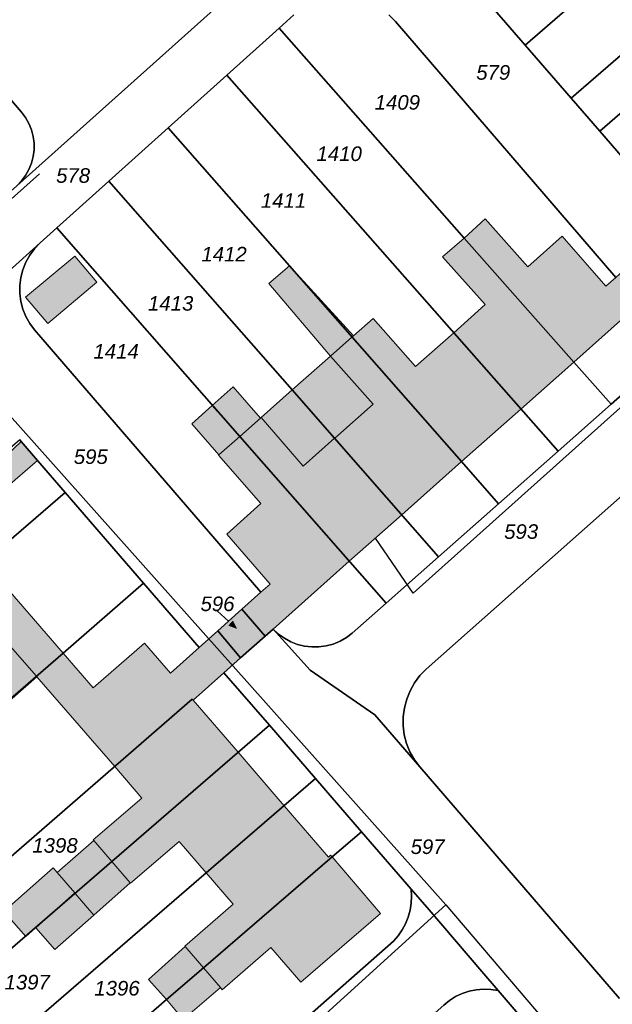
# Model space of a CAD drawing. Header units: metres. Extents: x 32338650 to 32340431, y 5701793 to 5703325.
# Tile 249 of 256: x 32339810 to 32339861, y 5702695 to 5702780. Entities that reach past the tile are written whole.
import ezdxf

# ---------------------------------------------------------------- set-up
doc = ezdxf.new("R2010")
doc.units = ezdxf.units.M
doc.header["$LTSCALE"] = 0.1
doc.layers.add('Keine', color=7, linetype='Continuous', lineweight=9)
for name, color, linetype, lineweight, true_color in [('LPB-BE-Flurstück_Grenze', 7, 'Continuous', 70, 0x004c99), ('LPB-BE-Flurstück_Nummer', 7, 'Continuous', 70, 0x004c99), ('LPB-BE-Gebäude', 7, 'Continuous', 70, 0x004c99), ('LPB-BE-Leitung_VodavoneWest_linie_FS', 7, 'Continuous', 50, 0xedede2)]:
    doc.layers.add(name, color=color, linetype=linetype, lineweight=lineweight, true_color=true_color)
doc.styles.add('Arial (italic)', font='ariali.ttf')

# ---------------------------------------------------------------- blocks, each defined once
blk = doc.blocks.new('2004')
at = {"layer": 'Keine', "color": 7, "linetype": 'Continuous'}
blk.add_solid([(0, 0), (0.75, -0.3), (0.75, 0.3)], dxfattribs=at)

msp = doc.modelspace()

# ---------------------------------------------------------------- hatches: boundary and pattern name
at = {"layer": 'LPB-BE-Gebäude', "linetype": 'Continuous', "lineweight": 0, "true_color": 0xc7c8ca}
for points in [[(32339848.291, 5702760.813), (32339857.673, 5702750.19), (32339864.082, 5702755.892), (32339864.85, 5702756.581), (32339866.99, 5702758.485), (32339864.97, 5702760.729), (32339862.842, 5702758.845), (32339861.262, 5702757.429), (32339860.412, 5702756.693), (32339856.684, 5702760.969), (32339853.734, 5702758.348), (32339850.09, 5702762.46), (32339848.291, 5702760.813)], [(32339848.291, 5702760.813), (32339857.673, 5702750.19), (32339864.082, 5702755.892), (32339864.85, 5702756.581), (32339866.99, 5702758.485), (32339864.97, 5702760.729), (32339862.842, 5702758.845), (32339861.262, 5702757.429), (32339860.412, 5702756.693), (32339856.684, 5702760.969), (32339853.734, 5702758.348), (32339850.09, 5702762.46), (32339848.291, 5702760.813)], [(32339846.434, 5702759.208), (32339850.079, 5702755.115), (32339847.389, 5702752.704), (32339853.135, 5702746.154), (32339857.673, 5702750.19), (32339848.291, 5702760.813), (32339846.434, 5702759.208)], [(32339846.434, 5702759.208), (32339850.079, 5702755.115), (32339847.389, 5702752.704), (32339853.135, 5702746.154), (32339857.673, 5702750.19), (32339848.291, 5702760.813), (32339846.434, 5702759.208)], [(32339816.823, 5702757.023), (32339814.926, 5702759.251), (32339810.714, 5702755.752), (32339812.614, 5702753.504), (32339816.823, 5702757.023)], [(32339816.823, 5702757.023), (32339814.926, 5702759.251), (32339810.714, 5702755.752), (32339812.614, 5702753.504), (32339816.823, 5702757.023)], [(32339831.54, 5702756.927), (32339836.829, 5702750.695), (32339838.667, 5702752.321), (32339838.791, 5702752.436), (32339833.312, 5702758.425), (32339831.54, 5702756.927)], [(32339831.54, 5702756.927), (32339836.829, 5702750.695), (32339838.667, 5702752.321), (32339838.791, 5702752.436), (32339833.312, 5702758.425), (32339831.54, 5702756.927)], [(32339838.667, 5702752.321), (32339848.057, 5702741.658), (32339853.135, 5702746.154), (32339847.389, 5702752.704), (32339844.108, 5702749.806), (32339840.484, 5702753.928), (32339838.791, 5702752.436), (32339838.667, 5702752.321)], [(32339838.667, 5702752.321), (32339848.057, 5702741.658), (32339853.135, 5702746.154), (32339847.389, 5702752.704), (32339844.108, 5702749.806), (32339840.484, 5702753.928), (32339838.791, 5702752.436), (32339838.667, 5702752.321)], [(32339840.473, 5702746.583), (32339837.191, 5702743.675), (32339842.927, 5702737.105), (32339848.057, 5702741.658), (32339838.667, 5702752.321), (32339836.829, 5702750.695), (32339840.473, 5702746.583)], [(32339840.473, 5702746.583), (32339837.191, 5702743.675), (32339842.927, 5702737.105), (32339848.057, 5702741.658), (32339838.667, 5702752.321), (32339836.829, 5702750.695), (32339840.473, 5702746.583)], [(32339833.552, 5702747.798), (32339837.18, 5702743.665), (32339837.191, 5702743.675), (32339840.473, 5702746.583), (32339836.829, 5702750.695), (32339833.552, 5702747.798)], [(32339833.552, 5702747.798), (32339837.18, 5702743.665), (32339837.191, 5702743.675), (32339840.473, 5702746.583), (32339836.829, 5702750.695), (32339833.552, 5702747.798)], [(32339829.071, 5702743.818), (32339830.837, 5702745.387), (32339828.485, 5702748.075), (32339826.708, 5702746.477), (32339829.071, 5702743.818)], [(32339829.071, 5702743.818), (32339830.837, 5702745.387), (32339828.485, 5702748.075), (32339826.708, 5702746.477), (32339829.071, 5702743.818)], [(32339830.879, 5702745.435), (32339834.502, 5702741.284), (32339837.18, 5702743.665), (32339833.552, 5702747.798), (32339830.879, 5702745.435)], [(32339830.879, 5702745.435), (32339834.502, 5702741.284), (32339837.18, 5702743.665), (32339833.552, 5702747.798), (32339830.879, 5702745.435)], [(32339824.952, 5702744.888), (32339827.275, 5702742.241), (32339829.071, 5702743.818), (32339826.708, 5702746.477), (32339824.952, 5702744.888)], [(32339824.952, 5702744.888), (32339827.275, 5702742.241), (32339829.071, 5702743.818), (32339826.708, 5702746.477), (32339824.952, 5702744.888)], [(32339830.879, 5702745.435), (32339830.837, 5702745.387), (32339829.071, 5702743.818), (32339838.43, 5702733.127), (32339842.927, 5702737.105), (32339837.191, 5702743.675), (32339837.18, 5702743.665), (32339834.502, 5702741.284), (32339830.879, 5702745.435)], [(32339830.879, 5702745.435), (32339830.837, 5702745.387), (32339829.071, 5702743.818), (32339838.43, 5702733.127), (32339842.927, 5702737.105), (32339837.191, 5702743.675), (32339837.18, 5702743.665), (32339834.502, 5702741.284), (32339830.879, 5702745.435)], [(32339807.653, 5702740.844), (32339808.973, 5702739.349), (32339811.744, 5702741.757), (32339810.32, 5702743.397), (32339807.653, 5702740.844)], [(32339807.653, 5702740.844), (32339808.973, 5702739.349), (32339811.744, 5702741.757), (32339810.32, 5702743.397), (32339807.653, 5702740.844)], [(32339831.655, 5702731.173), (32339830.866, 5702730.475), (32339829.235, 5702729.011), (32339831.232, 5702726.707), (32339831.928, 5702727.319), (32339838.43, 5702733.127), (32339829.071, 5702743.818), (32339827.275, 5702742.241), (32339827.234, 5702742.202), (32339830.867, 5702738.061), (32339827.938, 5702735.459), (32339831.655, 5702731.173)], [(32339831.655, 5702731.173), (32339830.866, 5702730.475), (32339829.235, 5702729.011), (32339831.232, 5702726.707), (32339831.928, 5702727.319), (32339838.43, 5702733.127), (32339829.071, 5702743.818), (32339827.275, 5702742.241), (32339827.234, 5702742.202), (32339830.867, 5702738.061), (32339827.938, 5702735.459), (32339831.655, 5702731.173)], [(32339813.92, 5702725.266), (32339807.154, 5702733.039), (32339800.495, 5702727.338), (32339804.692, 5702722.552), (32339804.734, 5702722.591), (32339807.43, 5702719.508), (32339811.675, 5702723.227), (32339811.637, 5702723.278), (32339813.92, 5702725.266)], [(32339813.92, 5702725.266), (32339807.154, 5702733.039), (32339800.495, 5702727.338), (32339804.692, 5702722.552), (32339804.734, 5702722.591), (32339807.43, 5702719.508), (32339811.675, 5702723.227), (32339811.637, 5702723.278), (32339813.92, 5702725.266)], [(32339811.637, 5702723.278), (32339811.675, 5702723.227), (32339818.345, 5702715.537), (32339824.987, 5702721.309), (32339825.063, 5702721.226), (32339827.691, 5702723.56), (32339829.124, 5702724.842), (32339831.232, 5702726.707), (32339829.235, 5702729.011), (32339827.168, 5702727.164), (32339825.578, 5702725.738), (32339823.116, 5702723.538), (32339820.89, 5702726.101), (32339816.5, 5702722.288), (32339813.92, 5702725.266), (32339811.637, 5702723.278)], [(32339811.637, 5702723.278), (32339811.675, 5702723.227), (32339818.345, 5702715.537), (32339824.987, 5702721.309), (32339825.063, 5702721.226), (32339827.691, 5702723.56), (32339829.124, 5702724.842), (32339831.232, 5702726.707), (32339829.235, 5702729.011), (32339827.168, 5702727.164), (32339825.578, 5702725.738), (32339823.116, 5702723.538), (32339820.89, 5702726.101), (32339816.5, 5702722.288), (32339813.92, 5702725.266), (32339811.637, 5702723.278)], [(32339829.124, 5702724.842), (32339831.232, 5702726.707), (32339829.235, 5702729.011), (32339827.168, 5702727.164), (32339829.124, 5702724.842)], [(32339829.124, 5702724.842), (32339831.232, 5702726.707), (32339829.235, 5702729.011), (32339827.168, 5702727.164), (32339829.124, 5702724.842)], [(32339804.734, 5702722.591), (32339807.43, 5702719.508), (32339811.675, 5702723.227), (32339811.637, 5702723.278), (32339809.028, 5702726.287), (32339804.734, 5702722.591)], [(32339804.734, 5702722.591), (32339807.43, 5702719.508), (32339811.675, 5702723.227), (32339811.637, 5702723.278), (32339809.028, 5702726.287), (32339804.734, 5702722.591)], [(32339816.487, 5702709.269), (32339816.554, 5702709.196), (32339818.092, 5702707.412), (32339828.913, 5702716.765), (32339825.063, 5702721.226), (32339824.987, 5702721.309), (32339818.345, 5702715.537), (32339820.657, 5702712.841), (32339816.487, 5702709.269)], [(32339816.487, 5702709.269), (32339816.554, 5702709.196), (32339818.092, 5702707.412), (32339828.913, 5702716.765), (32339825.063, 5702721.226), (32339824.987, 5702721.309), (32339818.345, 5702715.537), (32339820.657, 5702712.841), (32339816.487, 5702709.269)], [(32339819.659, 5702705.586), (32339819.697, 5702705.545), (32339823.867, 5702709.126), (32339826.189, 5702706.439), (32339832.859, 5702712.19), (32339828.913, 5702716.765), (32339818.092, 5702707.412), (32339819.659, 5702705.586)], [(32339819.659, 5702705.586), (32339819.697, 5702705.545), (32339823.867, 5702709.126), (32339826.189, 5702706.439), (32339832.859, 5702712.19), (32339828.913, 5702716.765), (32339818.092, 5702707.412), (32339819.659, 5702705.586)], [(32339824.34, 5702700.16), (32339824.378, 5702700.119), (32339825.945, 5702698.303), (32339836.785, 5702707.636), (32339836.972, 5702707.798), (32339836.839, 5702707.954), (32339836.652, 5702707.791), (32339832.859, 5702712.19), (32339826.189, 5702706.439), (32339828.501, 5702703.763), (32339824.34, 5702700.16)], [(32339824.34, 5702700.16), (32339824.378, 5702700.119), (32339825.945, 5702698.303), (32339836.785, 5702707.636), (32339836.972, 5702707.798), (32339836.839, 5702707.954), (32339836.652, 5702707.791), (32339832.859, 5702712.19), (32339826.189, 5702706.439), (32339828.501, 5702703.763), (32339824.34, 5702700.16)], [(32339814.968, 5702704.678), (32339818.092, 5702707.412), (32339816.554, 5702709.196), (32339813.42, 5702706.473), (32339814.93, 5702704.72), (32339814.968, 5702704.678)], [(32339814.968, 5702704.678), (32339818.092, 5702707.412), (32339816.554, 5702709.196), (32339813.42, 5702706.473), (32339814.93, 5702704.72), (32339814.968, 5702704.678)], [(32339814.968, 5702704.678), (32339816.543, 5702702.822), (32339819.659, 5702705.586), (32339818.092, 5702707.412), (32339814.968, 5702704.678)], [(32339814.968, 5702704.678), (32339816.543, 5702702.822), (32339819.659, 5702705.586), (32339818.092, 5702707.412), (32339814.968, 5702704.678)], [(32339825.945, 5702698.303), (32339827.398, 5702696.623), (32339827.56, 5702696.426), (32339831.721, 5702700.038), (32339834.281, 5702697.071), (32339841.127, 5702702.964), (32339836.972, 5702707.798), (32339836.785, 5702707.636), (32339825.945, 5702698.303)], [(32339825.945, 5702698.303), (32339827.398, 5702696.623), (32339827.56, 5702696.426), (32339831.721, 5702700.038), (32339834.281, 5702697.071), (32339841.127, 5702702.964), (32339836.972, 5702707.798), (32339836.785, 5702707.636), (32339825.945, 5702698.303)], [(32339808.84, 5702703.118), (32339810.744, 5702700.989), (32339814.93, 5702704.72), (32339813.42, 5702706.473), (32339813.086, 5702706.867), (32339808.84, 5702703.118)], [(32339808.84, 5702703.118), (32339810.744, 5702700.989), (32339814.93, 5702704.72), (32339813.42, 5702706.473), (32339813.086, 5702706.867), (32339808.84, 5702703.118)], [(32339811.585, 5702701.725), (32339813.21, 5702699.867), (32339816.543, 5702702.822), (32339814.968, 5702704.678), (32339814.93, 5702704.72), (32339811.585, 5702701.725)], [(32339811.585, 5702701.725), (32339813.21, 5702699.867), (32339816.543, 5702702.822), (32339814.968, 5702704.678), (32339814.93, 5702704.72), (32339811.585, 5702701.725)], [(32339821.251, 5702697.315), (32339822.791, 5702695.581), (32339825.945, 5702698.303), (32339824.378, 5702700.119), (32339821.251, 5702697.315)], [(32339821.251, 5702697.315), (32339822.791, 5702695.581), (32339825.945, 5702698.303), (32339824.378, 5702700.119), (32339821.251, 5702697.315)], [(32339822.791, 5702695.581), (32339824.223, 5702693.881), (32339827.398, 5702696.623), (32339825.945, 5702698.303), (32339822.791, 5702695.581)], [(32339822.791, 5702695.581), (32339824.223, 5702693.881), (32339827.398, 5702696.623), (32339825.945, 5702698.303), (32339822.791, 5702695.581)]]:
    msp.add_hatch(color=9, dxfattribs=at).paths.add_polyline_path(points)

# ---------------------------------------------------------------- linework, layer by layer
at = {"layer": 'LPB-BE-Flurstück_Grenze', "color": 253, "linetype": 'Continuous', "lineweight": 25, "true_color": 0xadadad, "transparency": 33554687, "flags": 128}
for points in [[(32339877.029, 5702805.668), (32339849.575, 5702781.896), (32339853.512, 5702777.341), (32339859.457, 5702782.491), (32339862.891, 5702785.462), (32339867.052, 5702789.064), (32339880.955, 5702801.104), (32339877.029, 5702805.668)], [(32339877.029, 5702805.668), (32339849.575, 5702781.896), (32339853.512, 5702777.341), (32339859.457, 5702782.491), (32339862.891, 5702785.462), (32339867.052, 5702789.064), (32339880.955, 5702801.104), (32339877.029, 5702805.668)], [(32339857.449, 5702772.796), (32339870.979, 5702784.52), (32339877.63, 5702790.282), (32339884.871, 5702796.55), (32339880.955, 5702801.104), (32339867.052, 5702789.064), (32339862.891, 5702785.462), (32339859.457, 5702782.491), (32339853.512, 5702777.341), (32339857.449, 5702772.796)], [(32339857.449, 5702772.796), (32339870.979, 5702784.52), (32339877.63, 5702790.282), (32339884.871, 5702796.55), (32339880.955, 5702801.104), (32339867.052, 5702789.064), (32339862.891, 5702785.462), (32339859.457, 5702782.491), (32339853.512, 5702777.341), (32339857.449, 5702772.796)], [(32339857.449, 5702772.796), (32339859.914, 5702769.953), (32339866.753, 5702775.917), (32339868.611, 5702777.532), (32339870.331, 5702775.55), (32339872.707, 5702777.604), (32339874.647, 5702775.373), (32339890.938, 5702789.506), (32339884.871, 5702796.55), (32339877.63, 5702790.282), (32339870.979, 5702784.52), (32339857.449, 5702772.796)], [(32339857.449, 5702772.796), (32339859.914, 5702769.953), (32339866.753, 5702775.917), (32339868.611, 5702777.532), (32339870.331, 5702775.55), (32339872.707, 5702777.604), (32339874.647, 5702775.373), (32339890.938, 5702789.506), (32339884.871, 5702796.55), (32339877.63, 5702790.282), (32339870.979, 5702784.52), (32339857.449, 5702772.796)], [(32339895.819, 5702783.832), (32339890.938, 5702789.506), (32339874.647, 5702775.373), (32339872.707, 5702777.604), (32339870.331, 5702775.55), (32339868.611, 5702777.532), (32339866.753, 5702775.917), (32339859.914, 5702769.953), (32339866.612, 5702762.203), (32339864.97, 5702760.729), (32339866.99, 5702758.485), (32339867.696, 5702759.116), (32339870.864, 5702761.928), (32339870.796, 5702761.981), (32339877.418, 5702767.764), (32339895.819, 5702783.832)], [(32339895.819, 5702783.832), (32339890.938, 5702789.506), (32339874.647, 5702775.373), (32339872.707, 5702777.604), (32339870.331, 5702775.55), (32339868.611, 5702777.532), (32339866.753, 5702775.917), (32339859.914, 5702769.953), (32339866.612, 5702762.203), (32339864.97, 5702760.729), (32339866.99, 5702758.485), (32339867.696, 5702759.116), (32339870.864, 5702761.928), (32339870.796, 5702761.981), (32339877.418, 5702767.764), (32339895.819, 5702783.832)], [(32339807.562, 5702774.815), (32339810.35, 5702771.593), (32339810.702, 5702771.128), (32339810.992, 5702770.622), (32339811.213, 5702770.083), (32339811.363, 5702769.519), (32339811.439, 5702768.941), (32339811.439, 5702768.358), (32339811.365, 5702767.782), (32339811.216, 5702767.219), (32339810.997, 5702766.681), (32339810.71, 5702766.176), (32339810.361, 5702765.711), (32339809.954, 5702765.296), (32339833.849, 5702786.681)], [(32339807.562, 5702774.815), (32339810.35, 5702771.593), (32339810.702, 5702771.128), (32339810.992, 5702770.622), (32339811.213, 5702770.083), (32339811.363, 5702769.519), (32339811.439, 5702768.941), (32339811.439, 5702768.358), (32339811.365, 5702767.782), (32339811.216, 5702767.219), (32339810.997, 5702766.681), (32339810.71, 5702766.176), (32339810.361, 5702765.711), (32339809.954, 5702765.296), (32339833.849, 5702786.681)], [(32339833.849, 5702786.681), (32339809.954, 5702765.296)], [(32339833.849, 5702786.681), (32339809.954, 5702765.296)], [(32339841.82, 5702779.931), (32339842.386, 5702779.358), (32339861.262, 5702757.429), (32339862.842, 5702758.845), (32339864.97, 5702760.729), (32339866.612, 5702762.203), (32339859.914, 5702769.953), (32339857.449, 5702772.796), (32339853.512, 5702777.341), (32339849.575, 5702781.896)], [(32339841.82, 5702779.931), (32339842.386, 5702779.358), (32339861.262, 5702757.429), (32339862.842, 5702758.845), (32339864.97, 5702760.729), (32339866.612, 5702762.203), (32339859.914, 5702769.953), (32339857.449, 5702772.796), (32339853.512, 5702777.341), (32339849.575, 5702781.896)], [(32339808.061, 5702756.899), (32339811.957, 5702760.392), (32339813.401, 5702761.694), (32339817.848, 5702765.684), (32339822.918, 5702770.24), (32339827.947, 5702774.747), (32339832.435, 5702778.776), (32339833.703, 5702779.915)], [(32339808.061, 5702756.899), (32339811.957, 5702760.392), (32339813.401, 5702761.694), (32339817.848, 5702765.684), (32339822.918, 5702770.24), (32339827.947, 5702774.747), (32339832.435, 5702778.776), (32339833.703, 5702779.915)], [(32339832.435, 5702778.776), (32339848.291, 5702760.813), (32339857.673, 5702750.19), (32339860.868, 5702746.577), (32339864.73, 5702749.991), (32339865.102, 5702750.377), (32339865.409, 5702750.818), (32339865.642, 5702751.301), (32339865.796, 5702751.814), (32339865.868, 5702752.346), (32339865.854, 5702752.883), (32339865.758, 5702753.411), (32339865.582, 5702753.919), (32339865.33, 5702754.393), (32339865.009, 5702754.823), (32339864.082, 5702755.892), (32339864.85, 5702756.581), (32339862.842, 5702758.845), (32339861.262, 5702757.429), (32339842.386, 5702779.358), (32339841.82, 5702779.931)], [(32339832.435, 5702778.776), (32339848.291, 5702760.813), (32339857.673, 5702750.19), (32339860.868, 5702746.577), (32339864.73, 5702749.991), (32339865.102, 5702750.377), (32339865.409, 5702750.818), (32339865.642, 5702751.301), (32339865.796, 5702751.814), (32339865.868, 5702752.346), (32339865.854, 5702752.883), (32339865.758, 5702753.411), (32339865.582, 5702753.919), (32339865.33, 5702754.393), (32339865.009, 5702754.823), (32339864.082, 5702755.892), (32339864.85, 5702756.581), (32339862.842, 5702758.845), (32339861.262, 5702757.429), (32339842.386, 5702779.358), (32339841.82, 5702779.931)], [(32339833.703, 5702779.915), (32339832.435, 5702778.776)], [(32339833.703, 5702779.915), (32339832.435, 5702778.776)], [(32339827.947, 5702774.747), (32339856.32, 5702742.55), (32339860.868, 5702746.577), (32339857.673, 5702750.19), (32339848.291, 5702760.813), (32339832.435, 5702778.776), (32339827.947, 5702774.747)], [(32339827.947, 5702774.747), (32339856.32, 5702742.55), (32339860.868, 5702746.577), (32339857.673, 5702750.19), (32339848.291, 5702760.813), (32339832.435, 5702778.776), (32339827.947, 5702774.747)], [(32339786.393, 5702756.485), (32339792.38, 5702749.567), (32339809.954, 5702765.296), (32339810.361, 5702765.711), (32339810.71, 5702766.176), (32339810.997, 5702766.681), (32339811.216, 5702767.219), (32339811.365, 5702767.782), (32339811.439, 5702768.358), (32339811.439, 5702768.941), (32339811.363, 5702769.519), (32339811.213, 5702770.083), (32339810.992, 5702770.622), (32339810.702, 5702771.128), (32339810.35, 5702771.593), (32339807.562, 5702774.815), (32339806.058, 5702773.512), (32339798.097, 5702766.619), (32339786.393, 5702756.485)], [(32339786.393, 5702756.485), (32339792.38, 5702749.567), (32339809.954, 5702765.296), (32339810.361, 5702765.711), (32339810.71, 5702766.176), (32339810.997, 5702766.681), (32339811.216, 5702767.219), (32339811.365, 5702767.782), (32339811.439, 5702768.358), (32339811.439, 5702768.941), (32339811.363, 5702769.519), (32339811.213, 5702770.083), (32339810.992, 5702770.622), (32339810.702, 5702771.128), (32339810.35, 5702771.593), (32339807.562, 5702774.815), (32339806.058, 5702773.512), (32339798.097, 5702766.619), (32339786.393, 5702756.485)], [(32339822.918, 5702770.24), (32339833.312, 5702758.425), (32339848.057, 5702741.658), (32339851.232, 5702738.056), (32339856.32, 5702742.55), (32339827.947, 5702774.747), (32339822.918, 5702770.24)], [(32339822.918, 5702770.24), (32339833.312, 5702758.425), (32339848.057, 5702741.658), (32339851.232, 5702738.056), (32339856.32, 5702742.55), (32339827.947, 5702774.747), (32339822.918, 5702770.24)], [(32339846.092, 5702733.513), (32339851.232, 5702738.056), (32339848.057, 5702741.658), (32339833.312, 5702758.425), (32339822.918, 5702770.24), (32339817.848, 5702765.684), (32339833.552, 5702747.798), (32339837.18, 5702743.665), (32339846.092, 5702733.513)], [(32339846.092, 5702733.513), (32339851.232, 5702738.056), (32339848.057, 5702741.658), (32339833.312, 5702758.425), (32339822.918, 5702770.24), (32339817.848, 5702765.684), (32339833.552, 5702747.798), (32339837.18, 5702743.665), (32339846.092, 5702733.513)], [(32339841.596, 5702729.534), (32339846.092, 5702733.513), (32339837.18, 5702743.665), (32339833.552, 5702747.798), (32339817.848, 5702765.684), (32339813.401, 5702761.694), (32339829.071, 5702743.818), (32339841.596, 5702729.534)], [(32339841.596, 5702729.534), (32339846.092, 5702733.513), (32339837.18, 5702743.665), (32339833.552, 5702747.798), (32339817.848, 5702765.684), (32339813.401, 5702761.694), (32339829.071, 5702743.818), (32339841.596, 5702729.534)], [(32339810.207, 5702756.751), (32339810.21, 5702756.065), (32339810.3, 5702755.384), (32339810.476, 5702754.721), (32339810.734, 5702754.085), (32339811.071, 5702753.487), (32339811.481, 5702752.936), (32339830.866, 5702730.475), (32339829.235, 5702729.011), (32339831.232, 5702726.707), (32339831.928, 5702727.319), (32339832.378, 5702726.893), (32339832.879, 5702726.529), (32339833.423, 5702726.233), (32339834.001, 5702726.009), (32339834.602, 5702725.862), (32339835.218, 5702725.793), (32339835.844, 5702725.792), (32339836.464, 5702725.873), (32339837.069, 5702726.034), (32339837.647, 5702726.272), (32339838.19, 5702726.583), (32339838.688, 5702726.962), (32339841.596, 5702729.534), (32339829.071, 5702743.818), (32339813.401, 5702761.694), (32339811.957, 5702760.392), (32339811.478, 5702759.896), (32339811.067, 5702759.342), (32339810.729, 5702758.741), (32339810.471, 5702758.102), (32339810.296, 5702757.435), (32339810.207, 5702756.751)], [(32339810.207, 5702756.751), (32339810.21, 5702756.065), (32339810.3, 5702755.384), (32339810.476, 5702754.721), (32339810.734, 5702754.085), (32339811.071, 5702753.487), (32339811.481, 5702752.936), (32339830.866, 5702730.475), (32339829.235, 5702729.011), (32339831.232, 5702726.707), (32339831.928, 5702727.319), (32339832.378, 5702726.893), (32339832.879, 5702726.529), (32339833.423, 5702726.233), (32339834.001, 5702726.009), (32339834.602, 5702725.862), (32339835.218, 5702725.793), (32339835.844, 5702725.792), (32339836.464, 5702725.873), (32339837.069, 5702726.034), (32339837.647, 5702726.272), (32339838.19, 5702726.583), (32339838.688, 5702726.962), (32339841.596, 5702729.534), (32339829.071, 5702743.818), (32339813.401, 5702761.694), (32339811.957, 5702760.392), (32339811.478, 5702759.896), (32339811.067, 5702759.342), (32339810.729, 5702758.741), (32339810.471, 5702758.102), (32339810.296, 5702757.435), (32339810.207, 5702756.751)], [(32339810.205, 5702743.532), (32339810.32, 5702743.397), (32339811.744, 5702741.757), (32339814.104, 5702739.018), (32339820.82, 5702731.247), (32339825.578, 5702725.738), (32339827.168, 5702727.164), (32339829.235, 5702729.011), (32339830.866, 5702730.475), (32339811.481, 5702752.936), (32339811.071, 5702753.487), (32339810.734, 5702754.085), (32339810.476, 5702754.721), (32339810.3, 5702755.384), (32339810.21, 5702756.065), (32339810.207, 5702756.751), (32339810.296, 5702757.435), (32339810.471, 5702758.102), (32339810.729, 5702758.741), (32339811.067, 5702759.342), (32339811.478, 5702759.896), (32339811.957, 5702760.392), (32339808.061, 5702756.899)], [(32339810.205, 5702743.532), (32339810.32, 5702743.397), (32339811.744, 5702741.757), (32339814.104, 5702739.018), (32339820.82, 5702731.247), (32339825.578, 5702725.738), (32339827.168, 5702727.164), (32339829.235, 5702729.011), (32339830.866, 5702730.475), (32339811.481, 5702752.936), (32339811.071, 5702753.487), (32339810.734, 5702754.085), (32339810.476, 5702754.721), (32339810.3, 5702755.384), (32339810.21, 5702756.065), (32339810.207, 5702756.751), (32339810.296, 5702757.435), (32339810.471, 5702758.102), (32339810.729, 5702758.741), (32339811.067, 5702759.342), (32339811.478, 5702759.896), (32339811.957, 5702760.392), (32339808.061, 5702756.899)], [(32339864.73, 5702749.991), (32339860.868, 5702746.577), (32339856.32, 5702742.55), (32339851.232, 5702738.056), (32339846.092, 5702733.513), (32339841.596, 5702729.534), (32339838.688, 5702726.962), (32339838.19, 5702726.583), (32339837.647, 5702726.272), (32339837.069, 5702726.034), (32339836.464, 5702725.873), (32339835.844, 5702725.792), (32339835.218, 5702725.793), (32339834.602, 5702725.862), (32339834.001, 5702726.009), (32339833.423, 5702726.233), (32339832.879, 5702726.529), (32339832.378, 5702726.893), (32339831.928, 5702727.319), (32339835.096, 5702723.787), (32339840.624, 5702719.977), (32339844.483, 5702715.506), (32339844.019, 5702716.125), (32339843.639, 5702716.799), (32339843.349, 5702717.517), (32339843.154, 5702718.266), (32339843.057, 5702719.033), (32339843.059, 5702719.807), (32339843.158, 5702720.575), (32339843.355, 5702721.325), (32339843.647, 5702722.042), (32339844.029, 5702722.716), (32339844.495, 5702723.335), (32339845.037, 5702723.889), (32339865.858, 5702742.349)], [(32339864.73, 5702749.991), (32339860.868, 5702746.577), (32339856.32, 5702742.55), (32339851.232, 5702738.056), (32339846.092, 5702733.513), (32339841.596, 5702729.534), (32339838.688, 5702726.962), (32339838.19, 5702726.583), (32339837.647, 5702726.272), (32339837.069, 5702726.034), (32339836.464, 5702725.873), (32339835.844, 5702725.792), (32339835.218, 5702725.793), (32339834.602, 5702725.862), (32339834.001, 5702726.009), (32339833.423, 5702726.233), (32339832.879, 5702726.529), (32339832.378, 5702726.893), (32339831.928, 5702727.319), (32339835.096, 5702723.787), (32339840.624, 5702719.977), (32339844.483, 5702715.506), (32339844.019, 5702716.125), (32339843.639, 5702716.799), (32339843.349, 5702717.517), (32339843.154, 5702718.266), (32339843.057, 5702719.033), (32339843.059, 5702719.807), (32339843.158, 5702720.575), (32339843.355, 5702721.325), (32339843.647, 5702722.042), (32339844.029, 5702722.716), (32339844.495, 5702723.335), (32339845.037, 5702723.889), (32339865.858, 5702742.349)], [(32339784.16, 5702721.163), (32339788.13, 5702716.687), (32339807.154, 5702733.039), (32339814.104, 5702739.018), (32339811.744, 5702741.757), (32339810.32, 5702743.397), (32339810.205, 5702743.532), (32339784.16, 5702721.163)], [(32339784.16, 5702721.163), (32339788.13, 5702716.687), (32339807.154, 5702733.039), (32339814.104, 5702739.018), (32339811.744, 5702741.757), (32339810.32, 5702743.397), (32339810.205, 5702743.532), (32339784.16, 5702721.163)], [(32339865.858, 5702742.349), (32339845.037, 5702723.889), (32339844.495, 5702723.335), (32339844.029, 5702722.716), (32339843.647, 5702722.042), (32339843.355, 5702721.325), (32339843.158, 5702720.575), (32339843.059, 5702719.807), (32339843.057, 5702719.033), (32339843.154, 5702718.266), (32339843.349, 5702717.517), (32339843.639, 5702716.799), (32339844.019, 5702716.125), (32339844.483, 5702715.506)], [(32339865.858, 5702742.349), (32339845.037, 5702723.889), (32339844.495, 5702723.335), (32339844.029, 5702722.716), (32339843.647, 5702722.042), (32339843.355, 5702721.325), (32339843.158, 5702720.575), (32339843.059, 5702719.807), (32339843.057, 5702719.033), (32339843.154, 5702718.266), (32339843.349, 5702717.517), (32339843.639, 5702716.799), (32339844.019, 5702716.125), (32339844.483, 5702715.506)], [(32339788.13, 5702716.687), (32339795.026, 5702708.889), (32339813.92, 5702725.266), (32339820.82, 5702731.247), (32339814.104, 5702739.018), (32339807.154, 5702733.039), (32339788.13, 5702716.687)], [(32339788.13, 5702716.687), (32339795.026, 5702708.889), (32339813.92, 5702725.266), (32339820.82, 5702731.247), (32339814.104, 5702739.018), (32339807.154, 5702733.039), (32339788.13, 5702716.687)], [(32339795.026, 5702708.889), (32339801.817, 5702701.225), (32339824.987, 5702721.309), (32339825.063, 5702721.226), (32339827.691, 5702723.56), (32339829.124, 5702724.842), (32339827.168, 5702727.164), (32339825.578, 5702725.738), (32339820.82, 5702731.247), (32339813.92, 5702725.266), (32339795.026, 5702708.889)], [(32339795.026, 5702708.889), (32339801.817, 5702701.225), (32339824.987, 5702721.309), (32339825.063, 5702721.226), (32339827.691, 5702723.56), (32339829.124, 5702724.842), (32339827.168, 5702727.164), (32339825.578, 5702725.738), (32339820.82, 5702731.247), (32339813.92, 5702725.266), (32339795.026, 5702708.889)], [(32339829.124, 5702724.842), (32339831.232, 5702726.707), (32339829.235, 5702729.011), (32339827.168, 5702727.164), (32339829.124, 5702724.842)], [(32339829.124, 5702724.842), (32339831.232, 5702726.707), (32339829.235, 5702729.011), (32339827.168, 5702727.164), (32339829.124, 5702724.842)], [(32339861.575, 5702695.691), (32339844.483, 5702715.506), (32339840.624, 5702719.977), (32339835.096, 5702723.787), (32339831.928, 5702727.319), (32339831.232, 5702726.707), (32339829.124, 5702724.842), (32339827.691, 5702723.56)], [(32339861.575, 5702695.691), (32339844.483, 5702715.506), (32339840.624, 5702719.977), (32339835.096, 5702723.787), (32339831.928, 5702727.319), (32339831.232, 5702726.707), (32339829.124, 5702724.842), (32339827.691, 5702723.56)], [(32339801.817, 5702701.225), (32339805.777, 5702696.749), (32339818.092, 5702707.412), (32339831.591, 5702719.097), (32339827.691, 5702723.56), (32339825.063, 5702721.226), (32339824.987, 5702721.309), (32339801.817, 5702701.225)], [(32339801.817, 5702701.225), (32339805.777, 5702696.749), (32339818.092, 5702707.412), (32339831.591, 5702719.097), (32339827.691, 5702723.56), (32339825.063, 5702721.226), (32339824.987, 5702721.309), (32339801.817, 5702701.225)], [(32339827.691, 5702723.56), (32339831.591, 5702719.097), (32339835.546, 5702714.522), (32339839.493, 5702709.966), (32339843.744, 5702705.039), (32339845.273, 5702703.275), (32339849.79, 5702697.976), (32339851.184, 5702696.357), (32339855.512, 5702691.336), (32339859.439, 5702686.782), (32339863.355, 5702682.238)], [(32339827.691, 5702723.56), (32339831.591, 5702719.097), (32339835.546, 5702714.522), (32339839.493, 5702709.966), (32339843.744, 5702705.039), (32339845.273, 5702703.275), (32339849.79, 5702697.976), (32339851.184, 5702696.357), (32339855.512, 5702691.336), (32339859.439, 5702686.782), (32339863.355, 5702682.238)], [(32339805.777, 5702696.749), (32339809.756, 5702692.263), (32339826.189, 5702706.439), (32339835.546, 5702714.522), (32339831.591, 5702719.097), (32339818.092, 5702707.412), (32339805.777, 5702696.749)], [(32339805.777, 5702696.749), (32339809.756, 5702692.263), (32339826.189, 5702706.439), (32339835.546, 5702714.522), (32339831.591, 5702719.097), (32339818.092, 5702707.412), (32339805.777, 5702696.749)], [(32339844.483, 5702715.506), (32339861.575, 5702695.691)], [(32339844.483, 5702715.506), (32339861.575, 5702695.691)], [(32339809.756, 5702692.263), (32339813.725, 5702687.777), (32339814.498, 5702688.441), (32339819.065, 5702692.373), (32339822.791, 5702695.581), (32339825.945, 5702698.303), (32339836.785, 5702707.636), (32339836.972, 5702707.798), (32339839.493, 5702709.966), (32339835.546, 5702714.522), (32339826.189, 5702706.439), (32339809.756, 5702692.263)], [(32339809.756, 5702692.263), (32339813.725, 5702687.777), (32339814.498, 5702688.441), (32339819.065, 5702692.373), (32339822.791, 5702695.581), (32339825.945, 5702698.303), (32339836.785, 5702707.636), (32339836.972, 5702707.798), (32339839.493, 5702709.966), (32339835.546, 5702714.522), (32339826.189, 5702706.439), (32339809.756, 5702692.263)], [(32339822.791, 5702695.581), (32339819.065, 5702692.373), (32339814.498, 5702688.441), (32339813.725, 5702687.777), (32339819.445, 5702681.317), (32339820.916, 5702681.817), (32339842.231, 5702700.587), (32339842.626, 5702701.047), (32339842.968, 5702701.549), (32339843.252, 5702702.084), (32339843.476, 5702702.648), (32339843.641, 5702703.231), (32339843.742, 5702703.829), (32339843.776, 5702704.434), (32339843.744, 5702705.039), (32339839.493, 5702709.966), (32339836.972, 5702707.798), (32339836.785, 5702707.636), (32339825.945, 5702698.303), (32339822.791, 5702695.581)], [(32339822.791, 5702695.581), (32339819.065, 5702692.373), (32339814.498, 5702688.441), (32339813.725, 5702687.777), (32339819.445, 5702681.317), (32339820.916, 5702681.817), (32339842.231, 5702700.587), (32339842.626, 5702701.047), (32339842.968, 5702701.549), (32339843.252, 5702702.084), (32339843.476, 5702702.648), (32339843.641, 5702703.231), (32339843.742, 5702703.829), (32339843.776, 5702704.434), (32339843.744, 5702705.039), (32339839.493, 5702709.966), (32339836.972, 5702707.798), (32339836.785, 5702707.636), (32339825.945, 5702698.303), (32339822.791, 5702695.581)], [(32339846.529, 5702695.097), (32339847.011, 5702695.498), (32339847.539, 5702695.835), (32339848.105, 5702696.103), (32339848.7, 5702696.299), (32339849.313, 5702696.431), (32339849.938, 5702696.485), (32339850.565, 5702696.46), (32339851.184, 5702696.357), (32339849.79, 5702697.976), (32339845.273, 5702703.275), (32339843.744, 5702705.039), (32339843.776, 5702704.434), (32339843.742, 5702703.829), (32339843.641, 5702703.231), (32339843.476, 5702702.648)], [(32339846.529, 5702695.097), (32339847.011, 5702695.498), (32339847.539, 5702695.835), (32339848.105, 5702696.103), (32339848.7, 5702696.299), (32339849.313, 5702696.431), (32339849.938, 5702696.485), (32339850.565, 5702696.46), (32339851.184, 5702696.357), (32339849.79, 5702697.976), (32339845.273, 5702703.275), (32339843.744, 5702705.039), (32339843.776, 5702704.434), (32339843.742, 5702703.829), (32339843.641, 5702703.231), (32339843.476, 5702702.648)], [(32339843.476, 5702702.648), (32339843.252, 5702702.084), (32339842.968, 5702701.549), (32339842.626, 5702701.047), (32339842.231, 5702700.587), (32339820.916, 5702681.817)], [(32339843.476, 5702702.648), (32339843.252, 5702702.084), (32339842.968, 5702701.549), (32339842.626, 5702701.047), (32339842.231, 5702700.587), (32339820.916, 5702681.817)], [(32339846.529, 5702695.097), (32339825.274, 5702676.305), (32339824.793, 5702675.304), (32339830.072, 5702669.323), (32339830.856, 5702670.002), (32339835.371, 5702673.91), (32339838.88, 5702676.947), (32339852.804, 5702688.995), (32339852.981, 5702689.148), (32339855.512, 5702691.336), (32339851.184, 5702696.357), (32339850.565, 5702696.46), (32339849.938, 5702696.485), (32339849.313, 5702696.431), (32339848.7, 5702696.299), (32339848.105, 5702696.103), (32339847.539, 5702695.835), (32339847.011, 5702695.498), (32339846.529, 5702695.097)], [(32339846.529, 5702695.097), (32339825.274, 5702676.305), (32339824.793, 5702675.304), (32339830.072, 5702669.323), (32339830.856, 5702670.002), (32339835.371, 5702673.91), (32339838.88, 5702676.947), (32339852.804, 5702688.995), (32339852.981, 5702689.148), (32339855.512, 5702691.336), (32339851.184, 5702696.357), (32339850.565, 5702696.46), (32339849.938, 5702696.485), (32339849.313, 5702696.431), (32339848.7, 5702696.299), (32339848.105, 5702696.103), (32339847.539, 5702695.835), (32339847.011, 5702695.498), (32339846.529, 5702695.097)]]:
    msp.add_lwpolyline(points, dxfattribs=at)
at = {"layer": 'LPB-BE-Flurstück_Nummer', "color": 252, "linetype": 'Continuous', "lineweight": 5, "true_color": 0x888888}
msp.add_line((32339828.08568, 5702728.00825), (32339827.151, 5702728.857), dxfattribs=at)
msp.add_line((32339828.08568, 5702728.00825), (32339827.151, 5702728.857), dxfattribs=at)
at = {"layer": 'LPB-BE-Gebäude', "color": 7, "linetype": 'Continuous', "lineweight": 9, "flags": 128}
for points in [[(32339848.291, 5702760.813), (32339857.673, 5702750.19), (32339864.082, 5702755.892), (32339864.85, 5702756.581), (32339866.99, 5702758.485), (32339864.97, 5702760.729), (32339862.842, 5702758.845), (32339861.262, 5702757.429), (32339860.412, 5702756.693), (32339856.684, 5702760.969), (32339853.734, 5702758.348), (32339850.09, 5702762.46), (32339848.291, 5702760.813)], [(32339848.291, 5702760.813), (32339857.673, 5702750.19), (32339864.082, 5702755.892), (32339864.85, 5702756.581), (32339866.99, 5702758.485), (32339864.97, 5702760.729), (32339862.842, 5702758.845), (32339861.262, 5702757.429), (32339860.412, 5702756.693), (32339856.684, 5702760.969), (32339853.734, 5702758.348), (32339850.09, 5702762.46), (32339848.291, 5702760.813)], [(32339846.434, 5702759.208), (32339850.079, 5702755.115), (32339847.389, 5702752.704), (32339853.135, 5702746.154), (32339857.673, 5702750.19), (32339848.291, 5702760.813), (32339846.434, 5702759.208)], [(32339846.434, 5702759.208), (32339850.079, 5702755.115), (32339847.389, 5702752.704), (32339853.135, 5702746.154), (32339857.673, 5702750.19), (32339848.291, 5702760.813), (32339846.434, 5702759.208)], [(32339816.823, 5702757.023), (32339814.926, 5702759.251), (32339810.714, 5702755.752), (32339812.614, 5702753.504), (32339816.823, 5702757.023)], [(32339816.823, 5702757.023), (32339814.926, 5702759.251), (32339810.714, 5702755.752), (32339812.614, 5702753.504), (32339816.823, 5702757.023)], [(32339831.54, 5702756.927), (32339836.829, 5702750.695), (32339838.667, 5702752.321), (32339838.791, 5702752.436), (32339833.312, 5702758.425), (32339831.54, 5702756.927)], [(32339831.54, 5702756.927), (32339836.829, 5702750.695), (32339838.667, 5702752.321), (32339838.791, 5702752.436), (32339833.312, 5702758.425), (32339831.54, 5702756.927)], [(32339838.667, 5702752.321), (32339848.057, 5702741.658), (32339853.135, 5702746.154), (32339847.389, 5702752.704), (32339844.108, 5702749.806), (32339840.484, 5702753.928), (32339838.791, 5702752.436), (32339838.667, 5702752.321)], [(32339838.667, 5702752.321), (32339848.057, 5702741.658), (32339853.135, 5702746.154), (32339847.389, 5702752.704), (32339844.108, 5702749.806), (32339840.484, 5702753.928), (32339838.791, 5702752.436), (32339838.667, 5702752.321)], [(32339840.473, 5702746.583), (32339837.191, 5702743.675), (32339842.927, 5702737.105), (32339848.057, 5702741.658), (32339838.667, 5702752.321), (32339836.829, 5702750.695), (32339840.473, 5702746.583)], [(32339840.473, 5702746.583), (32339837.191, 5702743.675), (32339842.927, 5702737.105), (32339848.057, 5702741.658), (32339838.667, 5702752.321), (32339836.829, 5702750.695), (32339840.473, 5702746.583)], [(32339833.552, 5702747.798), (32339837.18, 5702743.665), (32339837.191, 5702743.675), (32339840.473, 5702746.583), (32339836.829, 5702750.695), (32339833.552, 5702747.798)], [(32339833.552, 5702747.798), (32339837.18, 5702743.665), (32339837.191, 5702743.675), (32339840.473, 5702746.583), (32339836.829, 5702750.695), (32339833.552, 5702747.798)], [(32339829.071, 5702743.818), (32339830.837, 5702745.387), (32339828.485, 5702748.075), (32339826.708, 5702746.477), (32339829.071, 5702743.818)], [(32339829.071, 5702743.818), (32339830.837, 5702745.387), (32339828.485, 5702748.075), (32339826.708, 5702746.477), (32339829.071, 5702743.818)], [(32339830.879, 5702745.435), (32339834.502, 5702741.284), (32339837.18, 5702743.665), (32339833.552, 5702747.798), (32339830.879, 5702745.435)], [(32339830.879, 5702745.435), (32339834.502, 5702741.284), (32339837.18, 5702743.665), (32339833.552, 5702747.798), (32339830.879, 5702745.435)], [(32339824.952, 5702744.888), (32339827.275, 5702742.241), (32339829.071, 5702743.818), (32339826.708, 5702746.477), (32339824.952, 5702744.888)], [(32339824.952, 5702744.888), (32339827.275, 5702742.241), (32339829.071, 5702743.818), (32339826.708, 5702746.477), (32339824.952, 5702744.888)], [(32339830.879, 5702745.435), (32339830.837, 5702745.387), (32339829.071, 5702743.818), (32339838.43, 5702733.127), (32339842.927, 5702737.105), (32339837.191, 5702743.675), (32339837.18, 5702743.665), (32339834.502, 5702741.284), (32339830.879, 5702745.435)], [(32339830.879, 5702745.435), (32339830.837, 5702745.387), (32339829.071, 5702743.818), (32339838.43, 5702733.127), (32339842.927, 5702737.105), (32339837.191, 5702743.675), (32339837.18, 5702743.665), (32339834.502, 5702741.284), (32339830.879, 5702745.435)], [(32339807.653, 5702740.844), (32339808.973, 5702739.349), (32339811.744, 5702741.757), (32339810.32, 5702743.397), (32339807.653, 5702740.844)], [(32339807.653, 5702740.844), (32339808.973, 5702739.349), (32339811.744, 5702741.757), (32339810.32, 5702743.397), (32339807.653, 5702740.844)], [(32339831.655, 5702731.173), (32339830.866, 5702730.475), (32339829.235, 5702729.011), (32339831.232, 5702726.707), (32339831.928, 5702727.319), (32339838.43, 5702733.127), (32339829.071, 5702743.818), (32339827.275, 5702742.241), (32339827.234, 5702742.202), (32339830.867, 5702738.061), (32339827.938, 5702735.459), (32339831.655, 5702731.173)], [(32339831.655, 5702731.173), (32339830.866, 5702730.475), (32339829.235, 5702729.011), (32339831.232, 5702726.707), (32339831.928, 5702727.319), (32339838.43, 5702733.127), (32339829.071, 5702743.818), (32339827.275, 5702742.241), (32339827.234, 5702742.202), (32339830.867, 5702738.061), (32339827.938, 5702735.459), (32339831.655, 5702731.173)], [(32339813.92, 5702725.266), (32339807.154, 5702733.039), (32339800.495, 5702727.338), (32339804.692, 5702722.552), (32339804.734, 5702722.591), (32339807.43, 5702719.508), (32339811.675, 5702723.227), (32339811.637, 5702723.278), (32339813.92, 5702725.266)], [(32339813.92, 5702725.266), (32339807.154, 5702733.039), (32339800.495, 5702727.338), (32339804.692, 5702722.552), (32339804.734, 5702722.591), (32339807.43, 5702719.508), (32339811.675, 5702723.227), (32339811.637, 5702723.278), (32339813.92, 5702725.266)], [(32339811.637, 5702723.278), (32339811.675, 5702723.227), (32339818.345, 5702715.537), (32339824.987, 5702721.309), (32339825.063, 5702721.226), (32339827.691, 5702723.56), (32339829.124, 5702724.842), (32339831.232, 5702726.707), (32339829.235, 5702729.011), (32339827.168, 5702727.164), (32339825.578, 5702725.738), (32339823.116, 5702723.538), (32339820.89, 5702726.101), (32339816.5, 5702722.288), (32339813.92, 5702725.266), (32339811.637, 5702723.278)], [(32339811.637, 5702723.278), (32339811.675, 5702723.227), (32339818.345, 5702715.537), (32339824.987, 5702721.309), (32339825.063, 5702721.226), (32339827.691, 5702723.56), (32339829.124, 5702724.842), (32339831.232, 5702726.707), (32339829.235, 5702729.011), (32339827.168, 5702727.164), (32339825.578, 5702725.738), (32339823.116, 5702723.538), (32339820.89, 5702726.101), (32339816.5, 5702722.288), (32339813.92, 5702725.266), (32339811.637, 5702723.278)], [(32339829.124, 5702724.842), (32339831.232, 5702726.707), (32339829.235, 5702729.011), (32339827.168, 5702727.164), (32339829.124, 5702724.842)], [(32339829.124, 5702724.842), (32339831.232, 5702726.707), (32339829.235, 5702729.011), (32339827.168, 5702727.164), (32339829.124, 5702724.842)], [(32339804.734, 5702722.591), (32339807.43, 5702719.508), (32339811.675, 5702723.227), (32339811.637, 5702723.278), (32339809.028, 5702726.287), (32339804.734, 5702722.591)], [(32339804.734, 5702722.591), (32339807.43, 5702719.508), (32339811.675, 5702723.227), (32339811.637, 5702723.278), (32339809.028, 5702726.287), (32339804.734, 5702722.591)], [(32339816.487, 5702709.269), (32339816.554, 5702709.196), (32339818.092, 5702707.412), (32339828.913, 5702716.765), (32339825.063, 5702721.226), (32339824.987, 5702721.309), (32339818.345, 5702715.537), (32339820.657, 5702712.841), (32339816.487, 5702709.269)], [(32339816.487, 5702709.269), (32339816.554, 5702709.196), (32339818.092, 5702707.412), (32339828.913, 5702716.765), (32339825.063, 5702721.226), (32339824.987, 5702721.309), (32339818.345, 5702715.537), (32339820.657, 5702712.841), (32339816.487, 5702709.269)], [(32339819.659, 5702705.586), (32339819.697, 5702705.545), (32339823.867, 5702709.126), (32339826.189, 5702706.439), (32339832.859, 5702712.19), (32339828.913, 5702716.765), (32339818.092, 5702707.412), (32339819.659, 5702705.586)], [(32339819.659, 5702705.586), (32339819.697, 5702705.545), (32339823.867, 5702709.126), (32339826.189, 5702706.439), (32339832.859, 5702712.19), (32339828.913, 5702716.765), (32339818.092, 5702707.412), (32339819.659, 5702705.586)], [(32339824.34, 5702700.16), (32339824.378, 5702700.119), (32339825.945, 5702698.303), (32339836.785, 5702707.636), (32339836.972, 5702707.798), (32339836.839, 5702707.954), (32339836.652, 5702707.791), (32339832.859, 5702712.19), (32339826.189, 5702706.439), (32339828.501, 5702703.763), (32339824.34, 5702700.16)], [(32339824.34, 5702700.16), (32339824.378, 5702700.119), (32339825.945, 5702698.303), (32339836.785, 5702707.636), (32339836.972, 5702707.798), (32339836.839, 5702707.954), (32339836.652, 5702707.791), (32339832.859, 5702712.19), (32339826.189, 5702706.439), (32339828.501, 5702703.763), (32339824.34, 5702700.16)], [(32339814.968, 5702704.678), (32339818.092, 5702707.412), (32339816.554, 5702709.196), (32339813.42, 5702706.473), (32339814.93, 5702704.72), (32339814.968, 5702704.678)], [(32339814.968, 5702704.678), (32339818.092, 5702707.412), (32339816.554, 5702709.196), (32339813.42, 5702706.473), (32339814.93, 5702704.72), (32339814.968, 5702704.678)], [(32339814.968, 5702704.678), (32339816.543, 5702702.822), (32339819.659, 5702705.586), (32339818.092, 5702707.412), (32339814.968, 5702704.678)], [(32339814.968, 5702704.678), (32339816.543, 5702702.822), (32339819.659, 5702705.586), (32339818.092, 5702707.412), (32339814.968, 5702704.678)], [(32339825.945, 5702698.303), (32339827.398, 5702696.623), (32339827.56, 5702696.426), (32339831.721, 5702700.038), (32339834.281, 5702697.071), (32339841.127, 5702702.964), (32339836.972, 5702707.798), (32339836.785, 5702707.636), (32339825.945, 5702698.303)], [(32339825.945, 5702698.303), (32339827.398, 5702696.623), (32339827.56, 5702696.426), (32339831.721, 5702700.038), (32339834.281, 5702697.071), (32339841.127, 5702702.964), (32339836.972, 5702707.798), (32339836.785, 5702707.636), (32339825.945, 5702698.303)], [(32339808.84, 5702703.118), (32339810.744, 5702700.989), (32339814.93, 5702704.72), (32339813.42, 5702706.473), (32339813.086, 5702706.867), (32339808.84, 5702703.118)], [(32339808.84, 5702703.118), (32339810.744, 5702700.989), (32339814.93, 5702704.72), (32339813.42, 5702706.473), (32339813.086, 5702706.867), (32339808.84, 5702703.118)], [(32339811.585, 5702701.725), (32339813.21, 5702699.867), (32339816.543, 5702702.822), (32339814.968, 5702704.678), (32339814.93, 5702704.72), (32339811.585, 5702701.725)], [(32339811.585, 5702701.725), (32339813.21, 5702699.867), (32339816.543, 5702702.822), (32339814.968, 5702704.678), (32339814.93, 5702704.72), (32339811.585, 5702701.725)], [(32339821.251, 5702697.315), (32339822.791, 5702695.581), (32339825.945, 5702698.303), (32339824.378, 5702700.119), (32339821.251, 5702697.315)], [(32339821.251, 5702697.315), (32339822.791, 5702695.581), (32339825.945, 5702698.303), (32339824.378, 5702700.119), (32339821.251, 5702697.315)], [(32339822.791, 5702695.581), (32339824.223, 5702693.881), (32339827.398, 5702696.623), (32339825.945, 5702698.303), (32339822.791, 5702695.581)], [(32339822.791, 5702695.581), (32339824.223, 5702693.881), (32339827.398, 5702696.623), (32339825.945, 5702698.303), (32339822.791, 5702695.581)]]:
    msp.add_lwpolyline(points, dxfattribs=at)
at = {"layer": 'LPB-BE-Leitung_VodavoneWest_linie_FS', "color": 6, "linetype": 'Continuous', "lineweight": 25, "true_color": 0xff00ff, "transparency": 33554687, "flags": 128}
for points in [[(32339760.2, 5702719), (32339768.4, 5702727.45), (32339778.9, 5702736.85), (32339811.89281, 5702766.30787)], [(32339870.62698, 5702754.30671), (32339843.9, 5702730.4), (32339840.6785, 5702735.116)], [(32339801.072, 5702740.0685), (32339809.1, 5702745.9), (32339846.7, 5702703.7)], [(32339811.95, 5702689.2), (32339820.5, 5702679.9), (32339846.7, 5702703.7), (32339865.2, 5702682), (32339903.4, 5702717.1), (32339909.853, 5702709.22164)]]:
    msp.add_lwpolyline(points, dxfattribs=at)

# ---------------------------------------------------------------- block references
at = {"layer": 'LPB-BE-Flurstück_Nummer', "color": 252, "true_color": 0x888888, "rotation": 137.7586766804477}
msp.add_blockref('2004', (32339828.826, 5702727.336), dxfattribs=at)
msp.add_blockref('2004', (32339828.826, 5702727.336), dxfattribs=at)

# ---------------------------------------------------------------- texts
at = {"layer": 'LPB-BE-Flurstück_Nummer', "color": 252, "true_color": 0x888888, "char_height": 1.25, "attachment_point": 2, "line_spacing_factor": 1.004016, "style": 'Arial (italic)'}
for s, insert, width in [('579', (32339850.768, 5702775.621), 4.171875), ('579', (32339850.768, 5702775.621), 4.171875), ('1409', (32339842.557, 5702773.056), 5.420625), ('1409', (32339842.557, 5702773.056), 5.420625), ('1410', (32339837.573, 5702768.657), 5.458125), ('1410', (32339837.573, 5702768.657), 5.458125), ('578', (32339814.78, 5702766.79), 4.2075), ('578', (32339814.78, 5702766.79), 4.2075), ('1411', (32339832.806, 5702764.649), 5.233125), ('1411', (32339832.806, 5702764.649), 5.233125), ('1412', (32339827.714, 5702760.055), 5.44875), ('1412', (32339827.714, 5702760.055), 5.44875), ('1413', (32339823.138, 5702755.839), 5.435625), ('1413', (32339823.138, 5702755.839), 5.435625), ('1414', (32339818.466, 5702751.728), 5.401875), ('1414', (32339818.466, 5702751.728), 5.401875), ('595', (32339816.295, 5702742.71), 4.228125), ('595', (32339816.295, 5702742.71), 4.228125), ('593', (32339853.16, 5702736.294), 4.186875), ('593', (32339853.16, 5702736.294), 4.186875), ('596', (32339827.151, 5702730.107), 4.215), ('596', (32339827.151, 5702730.107), 4.215), ('1398', (32339813.229, 5702709.412), 5.45625), ('1398', (32339813.229, 5702709.412), 5.45625), ('597', (32339845.149, 5702709.303), 4.288125), ('597', (32339845.149, 5702709.303), 4.288125), ('1397', (32339810.848, 5702697.701), 5.536875), ('1397', (32339810.848, 5702697.701), 5.536875), ('1396', (32339818.539, 5702697.18), 5.46375), ('1396', (32339818.539, 5702697.18), 5.46375)]:
    msp.add_mtext(s, dxfattribs=dict(at, insert=insert, width=width))

doc.saveas('drawing.dxf')
